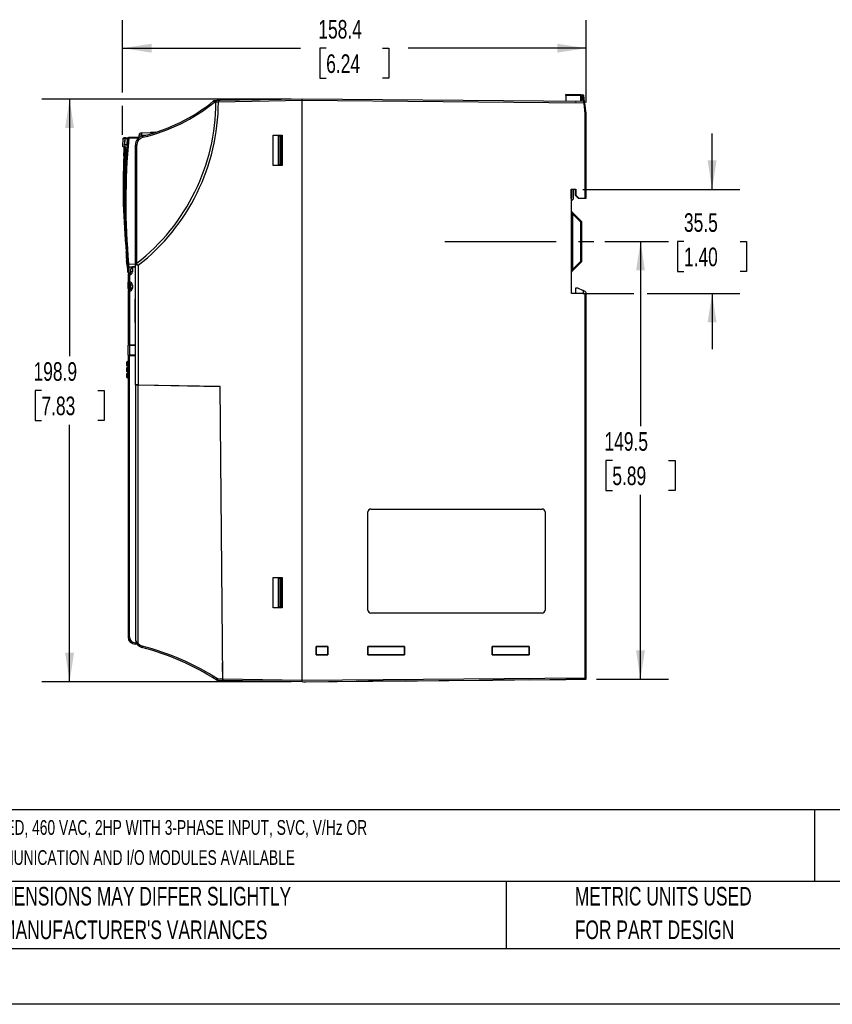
# Model space of a CAD drawing. Header units: millimetres. Extents: x 0 to 838, y 0 to 648.
# Tile 7 of 45: x 196 to 473, y 0 to 336. Entities that reach past the tile are written whole.
import ezdxf

# ---------------------------------------------------------------- set-up
doc = ezdxf.new("R2010")
doc.units = ezdxf.units.MM
doc.header["$LTSCALE"] = 3
doc.linetypes.add('CENTERX2', pattern=[20.32, 12.7, -2.54, 2.54, -2.54])
doc.layers.add('CENTER', color=40, linetype='CENTERX2')
doc.layers.add('DIMENSIONS', color=140, linetype='Continuous', lineweight=25)
doc.layers.add('TEXT', color=140, linetype='Continuous', lineweight=25)
doc.styles.add('SLDTEXTSTYLE0', font='TXT', dxfattribs={"width": 0.7})
doc.dimstyles.new('SLDDIMSTYLE0', dxfattribs={"dimtxt": 6.474023, "dimasz": 9.906, "dimexe": 0, "dimexo": 0.0625, "dimgap": 1.618506, "dimtad": 0, "dimtih": 1, "dimtoh": 1, "dimrnd": 1e-09, "dimzin": 12, "dimdsep": 46, "dimtxsty": 'SLDTEXTSTYLE0', "dimsah": 1, "dimcen": 0.09, "dimadec": 0, "dimazin": 3, "dimtfac": 1, "dimtofl": 0, "dimtmove": 0, "dimatfit": 3, "dimfxl": 0, "dimfrac": 2, "dimtolj": 1, "dimtzin": 12, "dimarcsym": 0})
doc.dimstyles.new('SLDDIMSTYLE1', dxfattribs={"dimtxt": 6.474023, "dimasz": 9.906, "dimexe": 0, "dimexo": 0.0625, "dimgap": 1.618506, "dimtad": 0, "dimtih": 1, "dimtoh": 1, "dimrnd": 1e-09, "dimzin": 12, "dimdsep": 46, "dimtxsty": 'SLDTEXTSTYLE0', "dimsah": 1, "dimcen": 0.09, "dimadec": 0, "dimazin": 3, "dimtfac": 1, "dimtmove": 0, "dimatfit": 0, "dimfxl": 0, "dimfrac": 2, "dimtolj": 1, "dimtzin": 12, "dimarcsym": 0})

# ---------------------------------------------------------------- blocks, each defined once
blk = doc.blocks.new('SW_NOTE_0')
at = {"layer": 'TEXT', "color": 0, "linetype": 'CENTERX2', "lineweight": 18, "attachment_point": 1, "style": 'SLDTEXTSTYLE0'}
for s, insert, char_height in [('WEG ELECTRIC CFW320 SERIES AC GENERAL PURPOSE DRIVE, ENCLOSED, 460 VAC, 2HP WITH 3-PHASE INPUT, SVC, V/Hz OR', (0, 6.49), 5.03477), ('VVW MODE, B FRAME, INTEGRATED DYNAMIC BRAKING.,OPTIONAL COMMUNICATION AND I/O MODULES AVAILABLE', (0, -3.79), 5.0348)]:
    blk.add_mtext(s, dxfattribs=dict(at, insert=insert, char_height=char_height))
blk = doc.blocks.new('SW_NOTE_0_3')
at = {"layer": 'TEXT', "color": 0, "linetype": 'CENTERX2', "lineweight": 18, "char_height": 6.35, "attachment_point": 1, "style": 'SLDTEXTSTYLE0'}
for s, insert in [('PART DIMENSIONS MAY DIFFER SLIGHTLY', (0, 8.19)), ("DUE TO MANUFACTURER'S VARIANCES", (0, -3.28))]:
    blk.add_mtext(s, dxfattribs=dict(at, insert=insert))
blk = doc.blocks.new('SW_NOTE_0_6')
at = {"layer": 'TEXT', "color": 0, "linetype": 'CENTERX2', "lineweight": 18, "char_height": 6.35, "attachment_point": 1, "style": 'SLDTEXTSTYLE0'}
for s, insert in [('METRIC UNITS USED', (0, 8.19)), ('FOR PART DESIGN', (0, -3.28))]:
    blk.add_mtext(s, dxfattribs=dict(at, insert=insert))
blk = doc.blocks.new('_D_4')
at = {"layer": 'DIMENSIONS'}
for p, q in [((432.34, 278.24), (432.34, 297.29)), ((388.14, 278.23), (441.86, 278.24)), ((422.72, 260.49), (420.54, 260.49)), ((420.54, 260.49), (420.54, 250.2)), ((441.96, 260.49), (444.13, 260.49)), ((444.13, 260.49), (444.13, 250.2)), ((420.54, 250.2), (422.72, 250.2)), ((444.13, 250.2), (441.96, 250.2)), ((388.14, 242.73), (405.6, 242.73)), ((410.18, 242.73), (441.86, 242.73)), ((432.34, 242.73), (432.34, 223.68))]:
    blk.add_line(p, q, dxfattribs=at)
for points in [[(432.34, 278.24), (433.86, 288.14), (430.81, 288.14)], [(432.34, 242.73), (430.81, 232.83), (433.86, 232.83)]]:
    blk.add_solid(points, dxfattribs=at)
at = {"layer": 'DIMENSIONS', "char_height": 6.35, "attachment_point": 1, "style": 'SLDTEXTSTYLE0'}
for s, insert in [('35.5', (422.72, 270.12)), ('1.40', (422.72, 258.38))]:
    blk.add_mtext(s, dxfattribs=dict(at, insert=insert))
blk = doc.blocks.new('_D_5')
at = {"layer": 'DIMENSIONS'}
for p, q in [((230.96, 311.37), (230.96, 336)), ((389.33, 307.92), (389.33, 336)), ((230.96, 326.48), (291.75, 326.48)), ((300.52, 326.48), (298.35, 326.48)), ((298.35, 326.48), (298.35, 316.19)), ((319.76, 326.48), (321.94, 326.48)), ((321.94, 326.48), (321.94, 316.19)), ((389.33, 326.48), (328.53, 326.48)), ((298.35, 316.19), (300.52, 316.19)), ((321.94, 316.19), (319.76, 316.19)), ((230.96, 296.88), (230.96, 306.79))]:
    blk.add_line(p, q, dxfattribs=at)
for points in [[(230.96, 326.48), (240.86, 324.95), (240.86, 328)], [(389.33, 326.48), (379.42, 328), (379.42, 324.95)]]:
    blk.add_solid(points, dxfattribs=at)
at = {"layer": 'DIMENSIONS', "char_height": 6.35, "attachment_point": 1, "style": 'SLDTEXTSTYLE0'}
for s, insert in [('158.4', (297.83, 336.11)), ('6.24', (300.52, 324.37))]:
    blk.add_mtext(s, dxfattribs=dict(at, insert=insert))
blk = doc.blocks.new('_D_6')
at = {"layer": 'DIMENSIONS'}
for p, q in [((288.52, 309.08), (203.34, 309.08)), ((212.87, 309.08), (212.87, 221.35)), ((203.25, 209.61), (201.07, 209.61)), ((201.07, 209.61), (201.07, 199.32)), ((222.48, 209.61), (224.66, 209.61)), ((224.66, 209.61), (224.66, 199.32)), ((201.07, 199.32), (203.25, 199.32)), ((224.66, 199.32), (222.48, 199.32)), ((212.87, 110.14), (212.87, 197.87)), ((288.52, 110.14), (203.34, 110.14))]:
    blk.add_line(p, q, dxfattribs=at)
for points in [[(212.87, 309.08), (211.34, 299.17), (214.39, 299.17)], [(212.87, 110.14), (214.39, 120.05), (211.34, 120.05)]]:
    blk.add_solid(points, dxfattribs=at)
at = {"layer": 'DIMENSIONS', "char_height": 6.35, "attachment_point": 1, "style": 'SLDTEXTSTYLE0'}
for s, insert in [('198.9', (200.55, 219.25)), ('7.83', (203.25, 207.51))]:
    blk.add_mtext(s, dxfattribs=dict(at, insert=insert))
blk = doc.blocks.new('_D_7')
at = {"layer": 'DIMENSIONS'}
for p, q in [((395.72, 260.48), (417.42, 260.48)), ((407.89, 260.48), (407.88, 197.47)), ((398.26, 185.73), (396.09, 185.73)), ((396.09, 185.73), (396.09, 175.44)), ((417.5, 185.73), (419.67, 185.73)), ((419.67, 185.73), (419.67, 175.44)), ((396.09, 175.44), (398.26, 175.44)), ((419.67, 175.44), (417.5, 175.44)), ((407.87, 110.98), (407.88, 173.99)), ((392.84, 110.98), (417.39, 110.98))]:
    blk.add_line(p, q, dxfattribs=at)
for points in [[(407.89, 260.48), (406.37, 250.57), (409.41, 250.57)], [(407.87, 110.98), (409.39, 120.89), (406.35, 120.89)]]:
    blk.add_solid(points, dxfattribs=at)
at = {"layer": 'DIMENSIONS', "char_height": 6.35, "attachment_point": 1, "style": 'SLDTEXTSTYLE0'}
for s, insert in [('149.5', (395.57, 195.37)), ('5.89', (398.26, 183.63))]:
    blk.add_mtext(s, dxfattribs=dict(at, insert=insert))

msp = doc.modelspace()

# ---------------------------------------------------------------- linework, layer by layer
for p, q in [((387.534, 310.567), (382.328, 310.658)), ((387.534, 310.267), (382.328, 310.358)), ((382.328, 310.358), (382.328, 308.294)), ((387.534, 310.567), (388.221, 310.555)), ((387.828, 310.267), (387.534, 310.267)), ((387.534, 308.333), (387.534, 310.267)), ((387.828, 308.338), (387.828, 310.267)), ((387.828, 310.262), (388.221, 310.255)), ((388.465, 308.268), (388.221, 310.255)), ((388.778, 308.142), (388.514, 310.292)), ((263.199, 308.571), (262.369, 308.557)), ((262.833, 308.065), (262.369, 308.057)), ((262.833, 308.074), (262.833, 308.065)), ((263.69, 308.58), (263.199, 308.571)), ((292.328, 309.08), (263.69, 308.58)), ((292.328, 308.58), (263.69, 308.08)), ((264.279, 308.59), (264.05, 308.586)), ((388.559, 308.24), (292.328, 309.08)), ((388.583, 307.74), (292.328, 308.58)), ((292.328, 110.641), (292.328, 308.58)), ((388.203, 308.345), (385.67, 308.3)), ((389.031, 304.092), (388.583, 307.74)), ((388.878, 307.776), (388.854, 307.977)), ((389.328, 304.11), (388.878, 307.776)), ((389.031, 275.272), (389.031, 304.092)), ((389.321, 304.407), (389.226, 304.946)), ((389.328, 304.32), (389.303, 304.32)), ((389.328, 304.201), (389.328, 304.32)), ((389.328, 275.278), (389.328, 304.11)), ((231.994, 295.916), (231.422, 295.901)), ((231.999, 295.916), (232.782, 295.937)), ((233.072, 295.945), (232.964, 295.942)), ((235.334, 296.004), (233.072, 295.945)), ((236.705, 296.04), (235.334, 296.004)), ((236.628, 296.593), (236.628, 296.807)), ((236.628, 296.038), (236.63, 296.141)), ((236.63, 296.141), (236.642, 296.821)), ((237.372, 297.557), (240.334, 297.635)), ((237.389, 296.821), (237.382, 296.398)), ((237.389, 296.821), (239.187, 296.868)), ((237.65, 297.665), (237.648, 297.563)), ((240.334, 297.635), (242.033, 297.679)), ((242.317, 297.787), (240.474, 297.738)), ((282.428, 296.73), (285.428, 296.73)), ((282.428, 286.43), (282.428, 296.73)), ((284.262, 296.5), (284.714, 296.508)), ((284.262, 286.66), (284.262, 296.5)), ((284.714, 296.508), (285.228, 296.517)), ((284.714, 296.508), (284.714, 286.652)), ((285.228, 286.643), (285.228, 296.517)), ((285.428, 296.73), (285.428, 286.43)), ((231.096, 295.623), (230.981, 293.051)), ((231.234, 292.748), (232.168, 292.497)), ((231.701, 295.637), (231.559, 293.405)), ((231.559, 293.405), (232.484, 293.429)), ((231.707, 295.637), (231.57, 293.504)), ((232.484, 293.528), (231.57, 293.504)), ((231.707, 295.637), (232.664, 295.667)), ((232.484, 293.429), (232.672, 295.668)), ((232.484, 293.528), (232.664, 295.667)), ((232.672, 295.668), (232.783, 295.672)), ((233.075, 295.645), (233.072, 295.645)), ((235.336, 295.704), (233.075, 295.645)), ((235.328, 293.41), (235.82, 293.41)), ((235.328, 252.608), (235.328, 293.41)), ((236.324, 295.73), (235.336, 295.704)), ((235.82, 253.067), (235.82, 293.41)), ((231.625, 289.745), (231.973, 289.652)), ((285.428, 286.43), (282.428, 286.43)), ((284.714, 286.652), (284.262, 286.66)), ((284.714, 286.652), (285.228, 286.643)), ((384.209, 275.113), (384.209, 278.353)), ((384.209, 278.353), (385.748, 278.353)), ((384.209, 278.353), (384.327, 278.234)), ((385.629, 278.234), (384.327, 278.234)), ((384.327, 278.176), (384.327, 278.234)), ((384.328, 278.219), (384.327, 278.219)), ((384.327, 278.176), (384.328, 278.176)), ((384.385, 278.234), (384.328, 278.233)), ((384.328, 278.219), (384.328, 278.176)), ((384.328, 278.176), (384.328, 275.233)), ((384.828, 278.234), (384.828, 274.871)), ((385.628, 277.177), (385.628, 278.234)), ((385.628, 277.177), (385.629, 277.177)), ((385.628, 276.677), (385.629, 276.677)), ((385.629, 278.234), (385.748, 278.353)), ((385.629, 278.234), (385.629, 278.198)), ((385.629, 276.233), (385.629, 278.198)), ((385.629, 278.198), (385.629, 278.198)), ((385.748, 276.283), (385.629, 276.233)), ((386.629, 275.233), (385.629, 276.233)), ((385.748, 278.353), (385.748, 276.283)), ((385.748, 276.283), (386.797, 275.233)), ((384.328, 275.233), (384.209, 275.113)), ((384.328, 275.113), (384.209, 275.113)), ((384.328, 275.113), (384.328, 275.233)), ((384.328, 242.733), (384.328, 275.113)), ((384.828, 274.871), (384.328, 274.371)), ((386.629, 275.233), (386.797, 275.233)), ((386.797, 275.233), (389.031, 275.272)), ((384.328, 269.944), (384.623, 269.944)), ((387.741, 267.246), (384.416, 270.57)), ((384.623, 269.944), (384.623, 250.871)), ((387.534, 267.033), (384.623, 269.944)), ((387.534, 253.782), (387.534, 267.033)), ((387.828, 267.033), (387.534, 267.033)), ((387.828, 253.782), (387.828, 267.033)), ((232.351, 257.888), (232.139, 260.925)), ((232.351, 256.821), (232.351, 259.538)), ((232.351, 256.545), (232.33, 256.817)), ((232.351, 254.624), (232.351, 256.764)), ((232.33, 253.661), (232.347, 253.52)), ((232.334, 253.667), (232.336, 253.62)), ((232.336, 253.62), (232.351, 253.862)), ((232.351, 254.624), (232.491, 254.624)), ((232.351, 254.624), (232.351, 252.808)), ((232.351, 252.732), (232.492, 252.732)), ((233.037, 252.803), (235.328, 252.769)), ((235.328, 211.51), (235.328, 252.608)), ((235.367, 252.596), (235.328, 252.608)), ((236.311, 252.359), (236.311, 211.493)), ((384.416, 250.246), (387.741, 253.57)), ((384.623, 250.871), (387.534, 253.782)), ((387.534, 253.782), (387.828, 253.782)), ((232.828, 249.072), (232.828, 246.617)), ((233.32, 249.072), (232.828, 249.072)), ((233.075, 249.676), (233.607, 249.667)), ((233.091, 251.856), (234.328, 251.837)), ((233.336, 249.572), (233.318, 249.572)), ((233.32, 249.072), (233.32, 246.617)), ((233.337, 249.072), (233.32, 249.072)), ((233.828, 250.084), (233.828, 251.112)), ((234.32, 250.084), (233.828, 250.084)), ((235.328, 251.71), (234.32, 251.69)), ((234.32, 251.69), (234.32, 250.084)), ((234.328, 251.911), (235.328, 251.885)), ((234.328, 251.911), (234.328, 251.69)), ((384.328, 250.871), (384.623, 250.871)), ((384.416, 250.246), (384.416, 250.246)), ((232.828, 246.617), (233.32, 246.617)), ((232.828, 244.447), (232.828, 246.617)), ((233.32, 246.617), (233.337, 246.617)), ((233.337, 246.122), (233.32, 246.122)), ((233.32, 243.961), (233.32, 246.122)), ((233.337, 244.013), (233.337, 246.122)), ((233.828, 244.53), (233.828, 245.61)), ((234.32, 245.61), (233.828, 245.61)), ((234.32, 245.61), (234.32, 244.53)), ((232.828, 243.517), (232.828, 225.254)), ((233.32, 243.517), (232.828, 243.517)), ((233.336, 244.018), (233.318, 244.017)), ((233.337, 243.518), (233.32, 243.517)), ((233.32, 243.517), (233.32, 225.245)), ((234.32, 244.53), (233.828, 244.53)), ((388.628, 242.658), (384.328, 242.733)), ((385.828, 242.707), (385.828, 244.658)), ((385.828, 244.658), (386.348, 244.649)), ((386.348, 244.649), (388.328, 243.725)), ((388.328, 243.725), (388.328, 242.663)), ((388.751, 243.528), (388.328, 243.725)), ((388.628, 242.658), (389.031, 242.241)), ((389.031, 111.485), (389.031, 242.241)), ((389.328, 242.024), (389.328, 242.622)), ((235.286, 240.829), (235.328, 240.829)), ((235.322, 240.813), (235.286, 240.829)), ((235.286, 232.792), (235.286, 240.829)), ((389.328, 111.485), (389.328, 241.933)), ((235.322, 232.807), (235.286, 232.792)), ((235.328, 232.792), (235.286, 232.792)), ((233.32, 225.245), (232.828, 225.254)), ((232.828, 221.632), (232.828, 225.089)), ((233.32, 225.245), (235.328, 225.21)), ((233.32, 225.093), (235.328, 225.11)), ((233.32, 225.093), (233.32, 221.628)), ((234.328, 225.228), (234.328, 225.102)), ((232.328, 219.184), (232.328, 218.818)), ((232.828, 219.489), (232.613, 219.475)), ((232.613, 219.259), (232.828, 219.272)), ((232.613, 219.259), (232.613, 218.893)), ((232.613, 218.893), (232.828, 218.884)), ((233.32, 221.543), (232.828, 221.539)), ((232.828, 221.539), (232.828, 125.447)), ((235.328, 221.61), (233.32, 221.628)), ((233.32, 221.543), (235.328, 221.56)), ((233.32, 125.447), (233.32, 221.543)), ((234.328, 221.552), (234.328, 221.619)), ((232.328, 217.184), (232.328, 216.818)), ((232.328, 215.184), (232.328, 214.818)), ((232.613, 218.526), (232.828, 218.518)), ((232.613, 218.526), (232.613, 217.937)), ((232.613, 217.937), (232.828, 217.925)), ((232.828, 217.489), (232.613, 217.475)), ((232.613, 217.259), (232.828, 217.272)), ((232.613, 217.259), (232.613, 216.893)), ((232.613, 216.893), (232.828, 216.884)), ((232.613, 216.526), (232.828, 216.518)), ((232.613, 216.526), (232.613, 215.937)), ((232.613, 215.937), (232.828, 215.925)), ((232.828, 215.489), (232.613, 215.475)), ((232.613, 215.259), (232.828, 215.272)), ((232.613, 215.259), (232.613, 214.893)), ((232.613, 214.893), (232.828, 214.884)), ((232.613, 214.526), (232.828, 214.518)), ((232.613, 214.526), (232.613, 213.937)), ((232.613, 213.937), (232.828, 213.925)), ((235.328, 211.51), (235.328, 211.506)), ((236.311, 211.493), (235.328, 211.51)), ((235.328, 211.506), (235.328, 124.74)), ((236.311, 211.493), (264.306, 211.005)), ((236.311, 123.252), (236.311, 211.471)), ((264.284, 210.983), (236.311, 211.471)), ((264.284, 210.983), (264.284, 211.005)), ((265.156, 111.115), (264.284, 210.983)), ((264.284, 210.983), (264.285, 210.983)), ((265.178, 111.115), (264.306, 211.005)), ((314.773, 134.61), (314.773, 168.11)), ((314.773, 168.11), (314.775, 168.11)), ((314.775, 134.61), (314.775, 168.11)), ((315.778, 169.116), (374.278, 169.116)), ((315.778, 169.116), (315.778, 169.113)), ((315.778, 169.113), (374.278, 169.113)), ((374.278, 169.116), (374.278, 169.113)), ((375.281, 168.11), (375.281, 134.61)), ((375.284, 168.11), (375.281, 168.11)), ((375.284, 168.11), (375.284, 134.61)), ((282.428, 145.73), (285.428, 145.73)), ((282.428, 135.43), (282.428, 145.73)), ((284.262, 145.5), (284.714, 145.508)), ((284.262, 135.66), (284.262, 145.5)), ((285.228, 145.517), (284.714, 145.508)), ((284.714, 145.508), (284.714, 135.652)), ((285.228, 135.643), (285.228, 145.517)), ((285.428, 145.73), (285.428, 135.43)), ((264.942, 135.693), (264.963, 135.693)), ((285.428, 135.43), (282.428, 135.43)), ((284.714, 135.652), (284.262, 135.66)), ((285.228, 135.643), (284.714, 135.652)), ((314.773, 134.61), (314.775, 134.61)), ((375.284, 134.61), (375.281, 134.61)), ((315.778, 133.605), (315.778, 133.607)), ((374.278, 133.607), (315.778, 133.607)), ((374.278, 133.605), (315.778, 133.605)), ((374.278, 133.607), (374.278, 133.605)), ((232.828, 125.447), (233.32, 125.447)), ((235.285, 123.448), (235.624, 123.442)), ((235.931, 122.937), (235.285, 122.948)), ((235.931, 122.937), (235.931, 122.937)), ((297.041, 119.373), (297.041, 122.147)), ((297.041, 122.147), (301.115, 122.147)), ((297.043, 122.145), (297.041, 122.147)), ((301.113, 122.145), (297.043, 122.145)), ((297.043, 122.145), (297.043, 119.375)), ((301.113, 122.145), (301.115, 122.147)), ((301.113, 119.376), (301.113, 122.145)), ((301.115, 122.147), (301.115, 119.374)), ((314.744, 119.376), (314.744, 122.145)), ((314.744, 122.145), (327.311, 122.143)), ((314.746, 122.143), (314.744, 122.145)), ((327.309, 122.141), (314.746, 122.143)), ((314.746, 122.143), (314.746, 119.378)), ((327.309, 122.141), (327.311, 122.143)), ((327.309, 119.38), (327.309, 122.141)), ((327.311, 122.143), (327.311, 119.378)), ((357.25, 119.382), (357.25, 122.138)), ((357.25, 122.138), (369.804, 122.136)), ((357.253, 122.136), (357.25, 122.138)), ((369.802, 122.134), (357.253, 122.136)), ((357.253, 122.136), (357.253, 119.385)), ((369.802, 122.134), (369.804, 122.136)), ((369.802, 119.386), (369.802, 122.134)), ((369.804, 122.136), (369.804, 119.384)), ((297.043, 119.375), (297.041, 119.373)), ((301.115, 119.374), (297.041, 119.373)), ((297.043, 119.375), (301.113, 119.376)), ((301.115, 119.374), (301.113, 119.376)), ((327.311, 119.378), (314.744, 119.376)), ((314.746, 119.378), (314.744, 119.376)), ((314.746, 119.378), (327.309, 119.38)), ((327.311, 119.378), (327.309, 119.38)), ((357.253, 119.385), (357.25, 119.382)), ((369.804, 119.384), (357.25, 119.382)), ((357.253, 119.385), (369.802, 119.386)), ((369.804, 119.384), (369.802, 119.386)), ((265.13, 116.602), (265.123, 116.595)), ((265.175, 110.615), (265.123, 116.595)), ((265.13, 116.595), (265.123, 116.595)), ((263.381, 111.146), (265.156, 111.115)), ((265.178, 111.115), (292.328, 110.641)), ((292.328, 110.641), (389.031, 111.485)), ((292.328, 110.141), (389.031, 110.985)), ((386.538, 110.963), (384.103, 110.942)), ((388.198, 110.978), (386.538, 110.963)), ((389.031, 110.985), (388.209, 110.978)), ((389.031, 111.485), (389.328, 111.485)), ((389.328, 111.285), (389.328, 111.485)), ((263.381, 110.646), (265.169, 110.615)), ((265.169, 110.615), (265.175, 110.615)), ((265.175, 110.615), (271.846, 110.498)), ((292.328, 110.141), (265.182, 110.615)), ((292.328, 110.141), (310.175, 110.297)), ((292.906, 110.146), (293.611, 110.152)), ((293.611, 110.152), (314.959, 110.338)), ((310.767, 110.302), (314.964, 110.338)), ((327.459, 110.447), (314.959, 110.338)), ((327.436, 110.447), (331.557, 110.483)), ((327.459, 110.447), (357.456, 110.709)), ((332.099, 110.488), (338.942, 110.548)), ((339.117, 110.549), (357.461, 110.709)), ((369.956, 110.818), (357.456, 110.709)), ((369.933, 110.818), (382.324, 110.926)), ((369.956, 110.818), (380.876, 110.914)), ((380.876, 110.914), (381.57, 110.92)), ((384.103, 110.942), (382.324, 110.926))]:
    msp.add_line(p, q)
at = {"color": 179, "linetype": 'Continuous', "lineweight": 18}
for p, q in [((385.629, 278.234), (384.327, 278.234)), ((384.328, 242.733), (389.322, 242.733))]:
    msp.add_line(p, q, dxfattribs=at)
at = {"color": 7, "linetype": 'Continuous'}
msp.add_line((838.207, 0.008), (0.007, 0.008), dxfattribs=at)
at = {"flags": 128}
for points in [[(262.062, 308.445), (261.97, 308.37), (261.869, 308.288)], [(263.199, 308.571), (263.051, 308.54), (262.937, 308.447), (262.891, 308.369), (262.859, 308.279), (262.839, 308.179), (262.833, 308.074)], [(385.678, 308.3), (385.776, 308.291), (385.861, 308.266)], [(231.26, 295.861), (231.171, 295.802), (231.105, 295.65)], [(231.947, 292.807), (231.152, 293.015), (230.973, 293.062)], [(231.163, 295.62), (231.13, 295.619), (231.701, 295.637)], [(231.971, 289.61), (232.026, 290.826), (232.035, 291.372)], [(232.439, 252.75), (232.56, 251.74), (232.779, 250.023)], [(235.601, 252.932), (235.708, 252.989), (235.82, 253.067)], [(233.091, 251.856), (233.086, 250.682), (233.083, 249.948), (233.081, 249.677), (233.081, 249.691)], [(389.328, 241.933), (389.323, 241.939), (389.307, 241.956), (389.28, 241.984), (389.241, 242.023), (389.141, 242.128), (389.031, 242.241)], [(232.328, 218.818), (232.328, 218.382), (232.328, 218.236)], [(232.613, 219.475), (232.608, 219.482), (232.607, 219.468), (232.606, 219.444), (232.606, 219.44), (232.607, 219.399), (232.608, 219.359), (232.613, 219.259)], [(232.828, 219.488), (232.73, 219.482), (232.607, 219.474)], [(232.328, 216.818), (232.328, 216.382), (232.328, 216.236)], [(232.613, 217.475), (232.608, 217.482), (232.607, 217.468), (232.606, 217.444), (232.606, 217.44), (232.607, 217.399), (232.608, 217.359), (232.613, 217.259)], [(232.613, 215.475), (232.608, 215.482), (232.607, 215.468), (232.606, 215.444), (232.606, 215.44), (232.607, 215.399), (232.608, 215.359), (232.613, 215.259)], [(232.828, 217.488), (232.73, 217.482), (232.607, 217.474)], [(232.828, 215.488), (232.73, 215.482), (232.607, 215.474)], [(232.328, 214.818), (232.328, 214.382), (232.328, 214.236)], [(235.918, 122.954), (236.579, 122.303), (237.572, 121.837)], [(236.311, 123.252), (236.92, 122.668), (237.689, 122.321)]]:
    msp.add_lwpolyline(points, dxfattribs=at)
for centre, radius, start, end in [((281.733, 310.508), 100.595, 359.91458, 0.08542), ((383.235, 310.417), 4.301, 358.00162, 1.99838), ((387.528, 310.267), 0.3, 0, 89), ((383.923, 310.405), 4.301, 358.00162, 1.99838), ((388.216, 310.255), 0.3, 7, 89), ((384.097, 344.446), 34.439, 276.87878, 277.36925), ((192.995, 308.235), 69.839, 307.82106, 359.86081), ((192.986, 308.235), 70.705, 307.78947, 359.87463), ((224.156, 354.954), 60, 283.14428, 309.17998), ((224.149, 354.952), 60.497, 283.14366, 309.18059), ((262.378, 308.057), 0.5, 91, 129.17998), ((268.989, 313.618), 8.646, 216.75737, 220.03515), ((269.533, 308.307), 7.168, 178.00162, 181.99838), ((264.338, 165.754), 142.327, 90.2607, 90.60576), ((270.854, 308.33), 7.168, 178.00162, 181.99838), ((-42.852, 308.83), 335.181, 359.95727, 0.04273), ((385.678, 307.8), 0.5, 90, 91), ((388.207, 307.845), 0.5, 52.97785, 90.5), ((370.063, 307.08), 18.531, 2.03935, 3.58777), ((388.556, 307.94), 0.3, 65.69321, 89.5), ((388.575, 307.953), 0.277, 26.22944, 93.14815), ((380.162, 376.929), 69.7, 276.93923, 277.1837), ((388.556, 307.94), 0.3, 7, 28.04364), ((391.861, 260.644), 43.54, 93.33469, 93.72678), ((388.828, 304.32), 0.5, 0, 10), ((232.001, 295.617), 0.3, 91.35683, 176.13374), ((232.006, 295.616), 0.3, 91.36901, 176.14158), ((232.963, 295.641), 0.3, 91.31522, 174.93204), ((232.97, 295.642), 0.3, 91.32712, 174.95231), ((233.081, 295.646), 0.299, 91.6027, 174.96299), ((237.369, 295.832), 4.298, 178.49896, 182.49953), ((238.528, 293.41), 3.2, 103.14428, 180), ((239.632, 295.891), 4.3, 178.49987, 182.49948), ((238.52, 293.41), 2.7, 103.14428, 180), ((237.378, 296.807), 0.75, 91.5, 180), ((237.392, 296.807), 0.75, 91.50327, 179), ((237.012, 285.691), 11.136, 88.06296, 91.9058), ((291.365, 298.407), 53.999, 180.90147, 181.6832), ((245.008, 297.825), 7.323, 190.21788, 194.11559), ((231.259, 293.052), 0.3, 177.35911, 254.98523), ((195.176, 291.931), 36.292, 356.5692, 1.1933), ((203.379, 291.318), 28.29, 356.81242, 2.67685), ((466.348, 274.018), 234.567, 174.70329, 185.19269), ((227.461, 291.812), 4.595, 354.50381, 12.49727), ((232.247, 292.787), 0.3, 176.17667, 211.95167), ((229.851, 291.933), 2.26, 345.62685, 16.50644), ((466.532, 274.018), 234.456, 174.70747, 185.19151), ((236.397, 332.756), 37.26, 264.43336, 264.88075), ((459.309, 278.992), 228.16, 177.29508, 185.58454), ((429.465, 279.183), 198.121, 176.94395, 184.34973), ((231.732, 293.157), 3.413, 264.4731, 268.20179), ((472.31, 275.836), 240.732, 176.71983, 184.53142), ((387.973, 342.722), 67.458, 270.89858, 271.15121), ((384.628, 270.782), 0.3, 180, 225), ((447.74, 291.154), 66.585, 198.00742, 198.57468), ((383.358, 271.313), 5.98, 314.29607, 317.13566), ((387.528, 267.033), 0.3, 0, 45), ((232.401, 256.082), 0.727, 93.93551, 103.40051), ((205.43, 253.886), 26.959, 3.57948, 6.1819), ((271.237, 254.567), 38.913, 178.52561, 181.32633), ((176.585, 252.044), 55.966, 2.64279, 4.83843), ((242.105, 257.343), 9.666, 183.11569, 187.74174), ((131.075, 256.459), 101.433, 357.90762, 358.96356), ((232.797, 254.634), 1.846, 268.33735, 277.46408), ((215.435, 251.046), 17.396, 3.55159, 5.74832), ((155.327, 247.903), 77.864, 2.90993, 3.60841), ((235.719, 252.556), 0.394, 107.37305, 172.39704), ((243.683, 283.765), 32.26, 255.06036, 256.78932), ((262.692, 285.741), 42.547, 230.45359, 231.68181), ((383.358, 249.502), 5.98, 42.86434, 45.70393), ((387.528, 253.782), 0.3, 315, 0), ((-43.704, 252.299), 276.502, 359.52853, 359.96364), ((233.086, 249.976), 0.3, 187.45096, 268.99577), ((233.095, 252.155), 0.299, 185.90189, 269.25213), ((233.328, 249.072), 0.5, 91.10485, 180), ((239.998, 249.319), 6.683, 177.87781, 182.12219), ((239.867, 249.34), 6.535, 177.9641, 182.34783), ((233.316, 250.088), 0.52, 272.03912, 359.56165), ((233.311, 250.081), 1.009, 271.5107, 0.20658), ((234.377, 251.144), 0.549, 95.95989, 183.29349), ((384.628, 250.033), 0.3, 134.99895, 179.99925), ((384.628, 250.033), 0.3, 135, 180), ((434.201, 234.135), 52.327, 161.34626, 162.06809), ((233.326, 246.62), 0.497, 180.27633, 269.28665), ((241.406, 246.37), 8.09, 178.24666, 181.75334), ((242.945, 246.37), 9.611, 178.52424, 181.47576), ((233.317, 245.614), 1.003, 359.75083, 88.82547), ((233.324, 245.617), 0.505, 359.1514, 88.45533), ((233.328, 244.447), 0.5, 180, 248.33915), ((233.328, 243.517), 0.5, 91.10159, 180), ((240.047, 243.765), 6.732, 177.89223, 182.10777), ((240.099, 243.788), 6.768, 178.05419, 182.2863), ((233.317, 244.534), 0.52, 271.99942, 359.55189), ((233.311, 244.526), 1.009, 271.49199, 0.19364), ((388.328, 242.622), 1, 0, 65), ((236.481, -165.299), 390.405, 90.46395, 90.53605), ((232.628, 219.184), 0.3, 93.56215, 180), ((232.549, 218.922), 0.342, 79.33256, 130.18538), ((232.549, 218.556), 0.342, 79.33253, 130.18537), ((232.623, 218.821), 0.295, 180.71596, 267.91626), ((234.827, 218.71), 2.222, 175.27514, 184.72486), ((236.481, 612.02), 390.405, 269.46395, 269.53605), ((232.628, 218.236), 0.3, 180.00005, 267), ((232.628, 217.184), 0.3, 93.56215, 179.99995), ((232.549, 216.922), 0.342, 79.33256, 130.18538), ((232.549, 216.556), 0.342, 79.33253, 130.18537), ((232.623, 216.821), 0.295, 180.71596, 267.91626), ((232.628, 216.236), 0.3, 180.00005, 267), ((232.628, 215.184), 0.3, 93.56215, 179.99995), ((232.549, 214.922), 0.342, 79.33256, 130.18538), ((234.827, 216.71), 2.222, 175.27514, 184.72486), ((232.549, 214.556), 0.342, 79.33253, 130.18537), ((232.623, 214.821), 0.295, 180.71596, 267.91626), ((232.628, 214.236), 0.3, 180.00005, 267), ((234.827, 214.71), 2.222, 175.27514, 184.72486), ((315.779, 168.109), 1.006, 90.05147, 179.94853), ((315.779, 168.109), 1.004, 90.05149, 179.94853), ((374.277, 168.109), 1.006, 0.05149, 89.94851), ((374.277, 168.109), 1.004, 0.05148, 89.94852), ((315.779, 134.611), 1.006, 180.05149, 269.94851), ((315.779, 134.611), 1.004, 180.05148, 269.94852), ((374.277, 134.611), 1.006, 270.05147, 359.94853), ((374.277, 134.611), 1.004, 270.0532, 359.9468), ((235.328, 125.447), 2.5, 180, 269), ((235.32, 125.447), 2, 180, 269), ((237.23, 124.927), 1.91, 185.60636, 241.25794), ((238.328, 124.74), 3, 180, 216.53528), ((242.449, 123.198), 7.168, 178.00162, 181.99838), ((243.242, 113.692), 11.808, 125.94282, 128.3352), ((238.328, 124.74), 3, 216.95172, 229.46956), ((244.784, 120.344), 7.365, 164.43299, 168.3069), ((214.883, 34.744), 90, 57.58896, 75.39811), ((214.886, 34.772), 90.47, 57.58598, 75.4011), ((270.029, 106.772), 7.958, 146.65743, 150.22468), ((270.545, 110.896), 7.168, 178.00162, 181.99838), ((454.071, 112.513), 188.899, 180.42417, 180.57583), ((374.706, 111.235), 14.327, 359.0002, 0.9998), ((389.045, 111.275), 0.281, 267.19223, 339.08425), ((389.041, 111.254), 0.27, 267.92079, 320.21255), ((389.028, 111.285), 0.3, 270.5, 300.03544), ((389.028, 111.285), 0.3, 318.80168, 0), ((263.39, 111.146), 0.5, 237.58896, 269), ((-42.852, 110.391), 335.181, 359.95727, 0.04273)]:
    msp.add_arc(centre, radius, start, end)
for centre, major_axis, ratio, start_param, end_param in [((236.328, 211.489), (1, -0.017), 0.0174525, 3.1418921, 4.6952351), ((265.165, 111.115), (-0.004, 0.5), 0.0174464, 1.570644, 3.1411358)]:
    msp.add_ellipse(centre, major_axis=major_axis, ratio=ratio, start_param=start_param, end_param=end_param)
at = {"color": 179, "linetype": 'Continuous', "lineweight": 18}
msp.add_open_spline([(230.959, 293.066), (230.956, 293.003), (230.975, 292.931), (231.058, 292.818), (231.12, 292.778), (231.181, 292.762)], degree=3, knots=[0, 0, 0, 0, 0.5, 0.5, 1, 1, 1, 1], dxfattribs=at)
at = {"layer": 'CENTER'}
msp.add_line((341.022, 260.49), (391.905, 260.483), dxfattribs=at)
at = {"layer": 'TEXT'}
for p, q in [((819.15, 66.378), (19.05, 66.378)), ((467.277, 66.378), (467.277, 41.91)), ((819.15, 41.91), (19.05, 41.91)), ((361.939, 41.91), (361.939, 19.05)), ((19.05, 19.05), (819.15, 19.05))]:
    msp.add_line(p, q, dxfattribs=at)

# ---------------------------------------------------------------- block references
at = {"layer": 'TEXT', "linetype": 'CENTERX2', "lineweight": 18}
for name, p in [('SW_NOTE_0', (22.765, 56.42)), ('SW_NOTE_0_3', (165.358, 31.906)), ('SW_NOTE_0_6', (385.435, 31.906))]:
    msp.add_blockref(name, p, dxfattribs=at)

# ---------------------------------------------------------------- dimensions: what is measured, and where the dimension line sits
at = {"layer": 'DIMENSIONS'}
dim = msp.add_linear_dim(base=(389.328, 326.476), p1=(230.959, 293.066), p2=(389.328, 304.11), dimstyle='SLDDIMSTYLE0', dxfattribs=at)
dim.commit()
dim.dimension.update_dxf_attribs({"geometry": '_D_5', "text_midpoint": (310.144, 326.476), "dimtype": 160})
for base, p1, p2, angle, dimstyle, picture, middle in [((212.865, 110.141), (292.328, 309.08), (292.328, 110.141), 270, 'SLDDIMSTYLE0', '_D_6', (212.865, 209.61)), ((432.337, 242.735), (384.327, 278.234), (384.328, 242.733), 270.00162, 'SLDDIMSTYLE1', '_D_4', (432.337, 260.485)), ((407.869, 110.982), (391.905, 260.483), (389.031, 110.985), 89.99127, 'SLDDIMSTYLE0', '_D_7', (407.88, 185.731))]:
    dim = msp.add_linear_dim(base=base, p1=p1, p2=p2, angle=angle, dimstyle=dimstyle, dxfattribs=at)
    dim.commit()
    dim.dimension.update_dxf_attribs({"geometry": picture, "text_midpoint": middle, "dimtype": 160})

doc.saveas('drawing.dxf')
